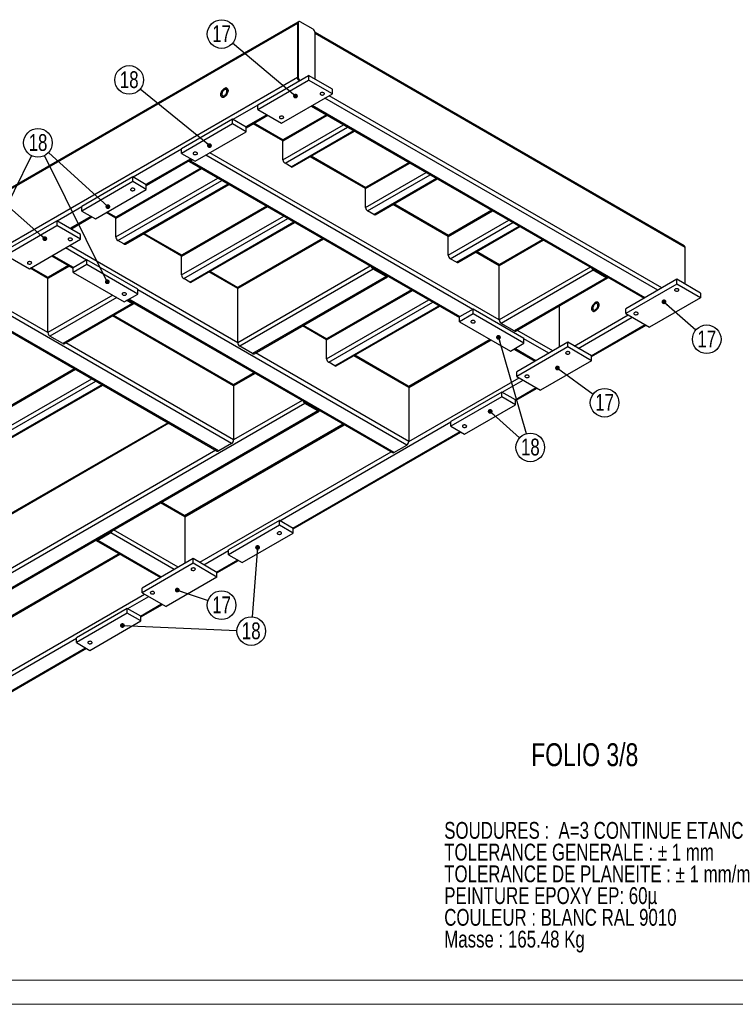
# Model space of a CAD drawing. Header units: millimetres. Extents: x 0 to 841, y 0 to 594.
# Tile 7 of 14: x 533 to 682, y 0 to 205. Entities that reach past the tile are written whole.
import ezdxf

# ---------------------------------------------------------------- set-up
doc = ezdxf.new("R2010")
doc.units = ezdxf.units.MM
doc.layers.add('NOTES', color=6, linetype='Continuous')
doc.layers.add('TRAIT-FORT', color=4, linetype='Continuous', lineweight=25)
doc.styles.add('SLDTEXTSTYLE0', font='TXT', dxfattribs={"width": 0.75})
doc.dimstyles.new('SLDDIMSTYLE2', dxfattribs={"dimtxt": 0.18, "dimasz": 1, "dimexe": 0, "dimexo": 0.0625, "dimgap": 0, "dimtad": 0, "dimtih": 1, "dimtoh": 1, "dimdec": 0, "dimrnd": 1e-09, "dimzin": 0, "dimdsep": 46, "dimtxsty": 'Standard', "dimblk1": 'DOT', "dimblk2": 'DOT', "dimsah": 1, "dimcen": 0.09, "dimadec": 0, "dimazin": 0, "dimtfac": 1, "dimtdec": 0, "dimtofl": 0, "dimtmove": 0, "dimatfit": 3, "dimldrblk": 'DOT', "dimfxl": 1, "dimfrac": 2, "dimtolj": 1, "dimtzin": 0, "dimarcsym": 0})

# ---------------------------------------------------------------- blocks, each defined once
blk = doc.blocks.new('SW_NOTE_0')
at = {"layer": 'NOTES', "color": 0, "char_height": 3.5, "attachment_point": 1, "style": 'SLDTEXTSTYLE0'}
for s, insert in [('SOUDURES :  A=3 CONTINUE ETANCHE', (0, 4.51)), ('TOLERANCE GENERALE : ± 1 mm', (0, -0.01)), ('TOLERANCE DE PLANEITE : ± 1 mm/m', (0, -4.54)), ('PEINTURE EPOXY EP: 60µ', (0, -9.07)), ('COULEUR : BLANC RAL 9010', (0, -13.59)), ('Masse : 165.48 Kg', (0, -18.12))]:
    blk.add_mtext(s, dxfattribs=dict(at, insert=insert))
blk = doc.blocks.new('SW_NOTE_21')
at = {"layer": 'NOTES', "color": 0}
blk.add_circle((-2.31, 1.89), 2.98, dxfattribs=at)
at = {"layer": 'NOTES', "color": 0, "insert": (-2.3, 3.71), "char_height": 3.5, "attachment_point": 2, "style": 'SLDTEXTSTYLE0'}
blk.add_mtext('18', dxfattribs=at)
blk = doc.blocks.new('_Dot')
at = {"color": 0, "linetype": 'ByBlock', "lineweight": -2}
blk.add_line((-0.5, 0), (-1, 0), dxfattribs=at)
at = {"color": 0, "linetype": 'ByBlock', "const_width": 0.5}
blk.add_lwpolyline([(-0.25, 0, 1), (0.25, 0, 1)], format="xyb", close=True, dxfattribs=at)
blk = doc.blocks.new('SW_NOTE_23')
at = {"layer": 'NOTES', "color": 0}
blk.add_circle((1.32, 2.68), 2.98, dxfattribs=at)
at = {"layer": 'NOTES', "color": 0, "insert": (1.33, 4.49), "char_height": 3.5, "attachment_point": 2, "style": 'SLDTEXTSTYLE0'}
blk.add_mtext('18', dxfattribs=at)
blk = doc.blocks.new('SW_NOTE_30')
at = {"layer": 'NOTES', "color": 0}
blk.add_circle((2.82, -0.96), 2.98, dxfattribs=at)
at = {"layer": 'NOTES', "color": 0, "insert": (2.83, 0.86), "char_height": 3.5, "attachment_point": 2, "style": 'SLDTEXTSTYLE0'}
blk.add_mtext('17', dxfattribs=at)
blk = doc.blocks.new('SW_NOTE_31')
at = {"layer": 'NOTES', "color": 0}
blk.add_circle((-0.23, -2.97), 2.98, dxfattribs=at)
at = {"layer": 'NOTES', "color": 0, "insert": (-0.22, -1.16), "char_height": 3.5, "attachment_point": 2, "style": 'SLDTEXTSTYLE0'}
blk.add_mtext('18', dxfattribs=at)
blk = doc.blocks.new('SW_NOTE_32')
at = {"layer": 'NOTES', "color": 0}
blk.add_circle((2.4, -1.77), 2.98, dxfattribs=at)
at = {"layer": 'NOTES', "color": 0, "insert": (2.41, 0.05), "char_height": 3.5, "attachment_point": 2, "style": 'SLDTEXTSTYLE0'}
blk.add_mtext('17', dxfattribs=at)
blk = doc.blocks.new('SW_NOTE_33')
at = {"layer": 'NOTES', "color": 0}
blk.add_circle((2.22, -1.99), 2.98, dxfattribs=at)
at = {"layer": 'NOTES', "color": 0, "insert": (2.23, -0.17), "char_height": 3.5, "attachment_point": 2, "style": 'SLDTEXTSTYLE0'}
blk.add_mtext('18', dxfattribs=at)
blk = doc.blocks.new('SW_NOTE_34')
at = {"layer": 'NOTES', "color": 0}
blk.add_circle((2.24, -1.97), 2.98, dxfattribs=at)
at = {"layer": 'NOTES', "color": 0, "insert": (2.25, -0.15), "char_height": 3.5, "attachment_point": 2, "style": 'SLDTEXTSTYLE0'}
blk.add_mtext('17', dxfattribs=at)
blk = doc.blocks.new('SW_NOTE_35')
at = {"layer": 'NOTES', "color": 0}
blk.add_circle((-2.28, 1.92), 2.98, dxfattribs=at)
at = {"layer": 'NOTES', "color": 0, "insert": (-2.28, 3.74), "char_height": 3.5, "attachment_point": 2, "style": 'SLDTEXTSTYLE0'}
blk.add_mtext('17', dxfattribs=at)

msp = doc.modelspace()

# ---------------------------------------------------------------- linework, layer by layer
at = {"lineweight": 18}
for p, q in [((836, 5), (5, 5)), ((841, 0), (0, 0))]:
    msp.add_line(p, q, dxfattribs=at)
at = {"layer": 'TRAIT-FORT', "lineweight": 25}
for p, q in [((591.14, 204.16), (385.02, 85.17)), ((591.27, 204.44), (385.27, 85.52)), ((591.28, 204.24), (591.14, 204.16)), ((591.14, 204.16), (591.14, 192.89)), ((591.41, 204.52), (591.27, 204.44)), ((591.28, 204.24), (591.28, 192.98)), ((594.39, 202.94), (591.71, 204.49)), ((671.64, 157.89), (594.82, 202.24)), ((594.82, 192.57), (594.82, 202.2)), ((671.89, 157.54), (594.82, 202.04)), ((591.14, 192.89), (385.02, 73.9)), ((582.87, 187.22), (593.47, 193.34)), ((591.28, 192.98), (591.14, 192.89)), ((593.47, 193.34), (593.47, 192.36)), ((598.42, 190.48), (593.47, 193.34)), ((582.87, 186.24), (593.47, 192.36)), ((598.42, 189.51), (593.47, 192.36)), ((587.82, 183.38), (598.42, 189.51)), ((666.16, 148.6), (596.87, 188.61)), ((667.01, 149.09), (597.72, 189.1)), ((598.42, 189.51), (598.42, 190.48)), ((582.87, 187.14), (577.71, 184.16)), ((582.87, 186.24), (582.87, 187.22)), ((594.01, 186.95), (663.3, 146.95)), ((663.48, 147.05), (594.18, 187.06)), ((584.78, 185.14), (580.39, 182.61)), ((580.46, 182.44), (584.95, 185.04)), ((582.87, 186.24), (587.82, 183.38)), ((588.12, 179.7), (597.35, 185.02)), ((597.18, 185.12), (588.25, 179.97)), ((577.64, 184.2), (567.03, 178.08)), ((577.64, 183.22), (567.03, 177.1)), ((577.64, 183.22), (577.64, 184.2)), ((580.46, 182.57), (577.64, 184.2)), ((580.46, 181.59), (577.64, 183.22)), ((580.46, 181.59), (580.46, 182.57)), ((588.12, 179.7), (581.91, 183.28)), ((588.16, 179.88), (582.09, 183.38)), ((588.12, 175.78), (600.75, 183.06)), ((588.55, 175.04), (601.59, 182.57)), ((569.86, 175.46), (580.46, 181.59)), ((589.82, 174.31), (602.87, 181.84)), ((590.12, 174.28), (603.04, 181.74)), ((588.12, 175.78), (588.12, 179.7)), ((567.03, 177.99), (556.92, 172.16)), ((567.03, 177.1), (567.03, 178.08)), ((567.03, 177.1), (569.86, 175.46)), ((627.63, 144.64), (572.05, 176.73)), ((633.14, 142.44), (572.9, 177.22)), ((605.33, 169.76), (593.82, 176.41)), ((605.37, 169.94), (593.99, 176.51)), ((568.94, 175.99), (559.6, 170.61)), ((559.67, 170.44), (569.11, 175.89)), ((568.57, 175.43), (624.87, 142.93)), ((568.87, 175.71), (568.83, 175.73)), ((568.87, 175.71), (569.15, 175.87)), ((569.36, 175.75), (568.87, 175.46)), ((624.94, 143.09), (568.87, 175.46)), ((589.82, 174.31), (588.55, 175.04)), ((605.33, 169.76), (614.56, 175.09)), ((614.38, 175.19), (605.45, 170.04)), ((556.85, 172.2), (546.24, 166.07)), ((553.31, 163.63), (571.16, 173.93)), ((570.99, 174.04), (553.43, 163.9)), ((556.85, 171.22), (556.85, 172.2)), ((559.67, 170.56), (556.85, 172.2)), ((605.33, 165.84), (617.95, 173.13)), ((605.75, 165.11), (618.8, 172.64)), ((556.85, 171.22), (546.24, 165.09)), ((553.31, 159.71), (574.56, 171.97)), ((553.73, 158.97), (575.41, 171.48)), ((555.01, 158.24), (576.68, 170.75)), ((555.31, 158.21), (576.86, 170.65)), ((559.67, 169.58), (556.85, 171.22)), ((559.67, 169.58), (559.67, 170.56)), ((607.03, 164.37), (620.07, 171.91)), ((607.33, 164.34), (620.25, 171.8)), ((549.07, 163.46), (559.67, 169.58)), ((605.33, 165.84), (605.33, 169.76)), ((546.24, 165.99), (541.08, 163.01)), ((546.24, 165.09), (546.24, 166.07)), ((567.03, 155.71), (584.88, 166.01)), ((584.71, 166.12), (567.15, 155.98)), ((622.54, 159.83), (611.02, 166.48)), ((622.57, 160.01), (611.2, 166.58)), ((548.15, 163.99), (543.76, 161.46)), ((546.24, 165.09), (549.07, 163.46)), ((553.31, 163.63), (551.33, 164.77)), ((553.35, 163.81), (551.51, 164.87)), ((567.03, 151.79), (588.28, 164.05)), ((607.03, 164.37), (605.75, 165.11)), ((622.54, 159.83), (631.76, 165.16)), ((631.59, 165.26), (622.66, 160.11)), ((530.4, 156.93), (541.01, 163.05)), ((530.4, 155.95), (541.01, 162.07)), ((541.01, 163.05), (541.01, 162.07)), ((545.96, 160.2), (541.01, 163.05)), ((545.96, 159.22), (541.01, 162.07)), ((543.94, 161.36), (548.32, 163.89)), ((553.31, 159.71), (553.31, 163.63)), ((567.45, 151.05), (589.13, 163.57)), ((568.73, 150.32), (590.4, 162.83)), ((569.03, 150.29), (590.57, 162.73)), ((622.54, 155.91), (635.16, 163.2)), ((622.96, 155.18), (636.01, 162.71)), ((624.23, 154.44), (637.28, 161.97)), ((545.96, 159.22), (545.96, 160.2)), ((567.03, 155.71), (559, 160.34)), ((567.07, 155.89), (559.18, 160.44)), ((624.53, 154.41), (637.46, 161.87)), ((535.35, 153.09), (545.96, 159.22)), ((578.7, 137.7), (543.69, 157.91)), ((555.01, 158.24), (553.73, 158.97)), ((596.55, 159.28), (578.7, 148.97)), ((596.37, 159.38), (578.82, 149.25)), ((622.54, 155.91), (622.54, 159.83)), ((642.37, 159.03), (633.14, 153.71)), ((642.19, 159.14), (633.27, 153.98)), ((530.4, 155.95), (535.35, 153.09)), ((539.98, 155.77), (544.47, 153.18)), ((544.54, 153.34), (540.16, 155.87)), ((547.23, 154.89), (542.85, 157.42)), ((633.14, 153.71), (628.23, 156.54)), ((633.18, 153.89), (628.4, 156.65)), ((671.89, 149.87), (671.89, 157.54)), ((543.48, 153.75), (539.29, 151.33)), ((547.3, 154.93), (544.47, 153.3)), ((547.3, 153.95), (544.47, 152.32)), ((547.3, 153.95), (547.3, 154.93)), ((557.91, 148.81), (547.3, 154.93)), ((557.91, 147.83), (547.3, 153.95)), ((567.03, 151.79), (567.03, 155.71)), ((624.23, 154.44), (622.96, 155.18)), ((633.14, 142.44), (633.14, 153.71)), ((539.17, 151.05), (535.49, 153.18)), ((539.21, 151.24), (535.67, 153.28)), ((543.66, 153.65), (539.17, 151.05)), ((544.47, 152.32), (544.47, 153.3)), ((544.47, 152.32), (555.08, 146.19)), ((578.7, 148.97), (572.72, 152.42)), ((578.73, 149.15), (572.9, 152.52)), ((606.31, 153.65), (578.7, 137.7)), ((606.91, 153.01), (579.12, 136.97)), ((609.6, 151.71), (606.91, 153.26)), ((609.6, 151.46), (606.91, 153.01)), ((609.63, 151.73), (609.6, 151.71)), ((652.13, 153.4), (633.14, 142.44)), ((652.73, 152.77), (633.57, 141.7)), ((655.42, 151.46), (652.73, 153.01)), ((655.42, 151.22), (652.73, 152.77)), ((539.17, 139.79), (539.17, 151.05)), ((568.73, 150.32), (567.45, 151.05)), ((609.6, 151.46), (581.81, 135.42)), ((582.11, 135.39), (609.9, 151.43)), ((655.42, 151.22), (636.25, 140.15)), ((636.55, 140.12), (655.72, 151.19)), ((655.45, 151.48), (655.42, 151.46)), ((670.12, 150.89), (659.52, 144.77)), ((670.12, 149.91), (659.52, 143.79)), ((670.12, 149.91), (670.12, 150.89)), ((675.07, 148.03), (670.12, 150.89)), ((675.07, 147.05), (670.12, 149.91)), ((577.42, 116.72), (522.76, 148.28)), ((539.17, 139.79), (523.61, 148.77)), ((552.67, 147.58), (539.17, 139.79)), ((555.08, 146.19), (557.91, 147.83)), ((557.91, 147.83), (557.91, 148.81)), ((613.91, 116.4), (557.91, 148.73)), ((578.7, 137.7), (578.7, 148.97)), ((597.22, 138.28), (615.08, 148.58)), ((614.9, 148.69), (597.35, 138.55)), ((675.07, 148.03), (675.07, 147.05)), ((519.9, 146.62), (574.44, 115.14)), ((574.74, 115.17), (520.08, 146.73)), ((553.52, 147.09), (539.59, 139.05)), ((556.7, 145.83), (542.28, 137.5)), ((542.58, 137.47), (557, 145.8)), ((556.7, 145.83), (555.57, 146.48)), ((555.79, 146.6), (556.7, 146.07)), ((555.82, 146.62), (610.92, 114.82)), ((611.22, 114.84), (556, 146.73)), ((556.74, 146.09), (556.7, 146.07)), ((597.22, 134.36), (618.47, 146.62)), ((597.65, 133.62), (619.32, 146.13)), ((675.07, 147.05), (664.47, 140.93)), ((598.92, 132.89), (620.59, 145.4)), ((599.22, 132.86), (620.77, 145.3)), ((627.7, 144.68), (624.87, 143.05)), ((627.7, 143.7), (624.87, 142.07)), ((627.7, 143.7), (627.7, 144.68)), ((638.3, 138.56), (627.7, 144.68)), ((638.3, 137.58), (627.7, 143.7)), ((645.66, 145.38), (645.66, 136.77)), ((648.77, 137.01), (660.01, 143.5)), ((659.52, 143.79), (659.52, 144.77)), ((659.52, 143.79), (664.47, 140.93)), ((577.85, 128.73), (552.64, 143.28)), ((577.72, 129), (552.82, 143.38)), ((624.87, 142.07), (624.87, 143.05)), ((624.87, 142.07), (635.48, 135.95)), ((636.25, 140.15), (633.57, 141.7)), ((649.62, 136.52), (660.86, 143.01)), ((652.31, 134.97), (663.55, 141.46)), ((597.22, 138.28), (592.17, 141.2)), ((597.26, 138.46), (592.34, 141.3)), ((644.32, 135.99), (636.85, 140.3)), ((652.38, 134.81), (663.72, 141.36)), ((542.28, 137.5), (539.59, 139.05)), ((577.85, 117.46), (542.88, 137.64)), ((597.22, 134.36), (597.22, 138.28)), ((631.27, 138.38), (614.3, 128.58)), ((614.33, 128.4), (631.44, 138.28)), ((635.48, 135.95), (638.3, 137.58)), ((647.43, 137.79), (636.82, 131.66)), ((638.3, 137.58), (638.3, 138.56)), ((643.47, 135.5), (638.3, 138.48)), ((647.43, 136.81), (647.43, 137.79)), ((652.38, 134.93), (647.43, 137.79)), ((581.81, 135.42), (579.12, 136.97)), ((614.33, 117.13), (582.41, 135.56)), ((636.22, 136.38), (640.6, 133.85)), ((640.78, 133.95), (636.4, 136.48)), ((647.43, 136.81), (636.82, 130.68)), ((652.38, 133.95), (647.43, 136.81)), ((598.92, 132.89), (597.65, 133.62)), ((614.33, 128.4), (602.91, 134.99)), ((614.21, 128.67), (603.09, 135.09)), ((652.38, 133.95), (641.77, 127.83)), ((652.38, 133.95), (652.38, 134.93)), ((483.17, 96.52), (544.93, 132.17)), ((544.75, 132.28), (483.29, 96.79)), ((582.16, 131.42), (577.81, 128.91)), ((582.34, 131.32), (577.85, 128.73)), ((636.82, 130.68), (636.82, 131.66)), ((483.17, 92.6), (548.33, 130.21)), ((483.59, 91.86), (549.17, 129.72)), ((614.33, 117.13), (637.31, 130.4)), ((633.78, 127.38), (638.16, 129.91)), ((636.82, 130.68), (641.77, 127.83)), ((484.86, 91.13), (550.45, 128.99)), ((485.16, 91.1), (550.62, 128.89)), ((577.85, 128.73), (577.85, 117.46)), ((614.33, 128.4), (614.33, 117.13)), ((633.71, 127.42), (623.1, 121.29)), ((633.71, 126.44), (633.71, 127.42)), ((636.54, 125.78), (633.71, 127.42)), ((636.47, 125.83), (640.85, 128.36)), ((636.54, 125.66), (641.03, 128.25)), ((592.7, 125.05), (503.04, 73.29)), ((592.1, 125.68), (577.85, 117.46)), ((592.7, 125.29), (595.38, 123.74)), ((595.38, 123.5), (592.7, 125.05)), ((633.71, 126.44), (623.1, 120.31)), ((636.54, 124.8), (633.71, 126.44)), ((636.54, 124.8), (636.54, 125.78)), ((595.38, 123.5), (505.72, 71.74)), ((506.02, 71.71), (595.68, 123.47)), ((595.42, 123.76), (595.38, 123.74)), ((625.93, 118.68), (636.54, 124.8)), ((564.38, 120.95), (502.61, 85.29)), ((564.2, 121.05), (502.74, 85.57)), ((587.46, 100.64), (623.1, 121.21)), ((623.1, 120.31), (623.1, 121.29)), ((600.69, 120.72), (567.63, 101.64)), ((567.66, 101.46), (600.86, 120.62)), ((590.15, 99.09), (625.01, 119.21)), ((590.22, 98.93), (625.19, 119.11)), ((623.1, 120.31), (625.93, 118.68)), ((574.14, 115.31), (502.61, 74.02)), ((570.78, 91.99), (610.62, 114.99)), ((577.42, 116.72), (574.74, 115.17)), ((611.22, 114.84), (613.91, 116.4)), ((567.66, 101.46), (562.61, 104.38)), ((567.54, 101.73), (562.79, 104.48)), ((567.66, 101.46), (567.66, 91.74)), ((587.39, 100.68), (576.79, 94.56)), ((587.39, 99.7), (587.39, 100.68)), ((590.22, 99.05), (587.39, 100.68)), ((566.32, 90.96), (552.85, 98.74)), ((587.39, 99.7), (576.79, 93.58)), ((590.22, 98.07), (587.39, 99.7)), ((590.22, 98.07), (590.22, 99.05)), ((549.26, 96.53), (562.61, 88.82)), ((549.56, 96.8), (549.53, 96.82)), ((549.56, 96.8), (552.25, 98.35)), ((552.25, 98.11), (549.56, 96.56)), ((562.79, 88.92), (549.56, 96.56)), ((565.47, 90.47), (552.25, 98.11)), ((579.61, 91.94), (590.22, 98.07)), ((571.62, 91.5), (576.79, 94.48)), ((576.79, 93.58), (576.79, 94.56)), ((554.02, 93.78), (521.1, 74.78)), ((521.14, 74.6), (554.19, 93.68)), ((569.43, 92.76), (558.83, 86.64)), ((569.43, 91.78), (569.43, 92.76)), ((574.38, 89.9), (569.43, 92.76)), ((574.31, 89.94), (578.7, 92.48)), ((574.38, 89.78), (578.87, 92.37)), ((576.79, 93.58), (579.61, 91.94)), ((569.43, 91.78), (558.83, 85.66)), ((574.38, 88.92), (569.43, 91.78)), ((574.38, 88.92), (563.78, 82.8)), ((574.38, 88.92), (574.38, 89.9)), ((558.83, 85.66), (558.83, 86.64)), ((521.14, 63.33), (559.32, 85.37)), ((555.79, 82.35), (560.17, 84.88)), ((558.83, 85.66), (563.78, 82.8)), ((555.71, 82.39), (545.11, 76.27)), ((555.71, 81.41), (555.71, 82.39)), ((558.54, 80.76), (555.71, 82.39)), ((558.47, 80.8), (562.86, 83.33)), ((558.54, 80.64), (563.03, 83.23)), ((555.71, 81.41), (545.11, 75.29)), ((558.54, 79.78), (555.71, 81.41)), ((558.54, 79.78), (558.54, 80.76)), ((547.94, 73.66), (558.54, 79.78)), ((485.57, 41.82), (545.11, 76.19)), ((545.11, 75.29), (545.11, 76.27)), ((488.26, 40.27), (547.02, 74.19)), ((488.33, 40.1), (547.19, 74.09)), ((545.11, 75.29), (547.94, 73.66))]:
    msp.add_line(p, q, dxfattribs=at)
at = {"layer": 'TRAIT-FORT', "lineweight": 25, "flags": 128}
for points in [[(575.94, 190.61), (576.07, 190.67), (576.21, 190.71), (576.33, 190.71), (576.44, 190.67), (576.53, 190.61), (576.6, 190.52), (576.65, 190.4), (576.68, 190.26), (576.68, 190.1), (576.65, 189.93), (576.6, 189.75), (576.53, 189.58), (576.44, 189.41), (576.33, 189.25), (576.21, 189.11), (576.07, 188.99), (575.94, 188.89), (575.8, 188.83), (575.67, 188.8), (575.55, 188.8), (575.44, 188.83), (575.35, 188.89), (575.27, 188.99), (575.22, 189.1), (575.2, 189.25), (575.2, 189.4), (575.22, 189.57), (575.27, 189.75), (575.35, 189.93), (575.44, 190.1), (575.55, 190.25), (575.67, 190.4), (575.8, 190.52), (575.94, 190.61)], [(575.94, 190.61), (575.8, 190.51), (575.67, 190.4), (575.55, 190.25), (575.44, 190.1), (575.35, 189.93), (575.27, 189.75), (575.22, 189.57), (575.2, 189.4), (575.2, 189.24), (575.22, 189.1), (575.27, 188.98), (575.35, 188.89), (575.44, 188.83), (575.55, 188.8), (575.67, 188.8), (575.8, 188.83), (575.94, 188.89), (576.08, 188.99), (576.21, 189.11), (576.33, 189.25), (576.44, 189.41), (576.53, 189.58), (576.6, 189.75), (576.65, 189.93), (576.68, 190.1), (576.68, 190.26), (576.65, 190.4), (576.6, 190.52), (576.53, 190.61), (576.44, 190.67), (576.33, 190.71), (576.21, 190.71), (576.08, 190.67), (575.94, 190.61)], [(575.94, 190.36), (575.82, 190.28), (575.72, 190.18), (575.62, 190.05), (575.53, 189.91), (575.47, 189.77), (575.43, 189.62), (575.41, 189.48), (575.42, 189.35), (575.45, 189.24), (575.5, 189.15), (575.57, 189.1), (575.67, 189.07), (575.77, 189.07), (575.88, 189.11), (576, 189.18), (576.11, 189.27), (576.21, 189.38), (576.3, 189.52), (576.38, 189.66), (576.43, 189.81), (576.46, 189.95), (576.47, 190.09), (576.45, 190.21), (576.41, 190.31), (576.34, 190.38), (576.26, 190.42), (576.16, 190.44), (576.05, 190.41), (575.94, 190.36)], [(595.98, 189.32), (596.09, 189.28), (596.21, 189.25), (596.33, 189.25), (596.46, 189.26), (596.57, 189.3), (596.66, 189.35), (596.72, 189.41), (596.75, 189.49), (596.74, 189.56), (596.7, 189.63), (596.62, 189.69), (596.52, 189.73), (596.4, 189.76), (596.27, 189.76), (596.15, 189.75), (596.03, 189.71), (595.94, 189.66), (595.88, 189.6), (595.85, 189.52), (595.86, 189.45), (595.91, 189.38), (595.98, 189.32)], [(587.5, 184.42), (587.6, 184.38), (587.72, 184.35), (587.85, 184.35), (587.97, 184.36), (588.09, 184.4), (588.18, 184.45), (588.24, 184.52), (588.27, 184.59), (588.26, 184.66), (588.21, 184.73), (588.14, 184.79), (588.03, 184.83), (587.91, 184.86), (587.79, 184.87), (587.66, 184.85), (587.55, 184.81), (587.46, 184.76), (587.4, 184.7), (587.37, 184.63), (587.38, 184.55), (587.42, 184.48), (587.5, 184.42)], [(570.18, 176.91), (570.25, 176.97), (570.3, 177.04), (570.31, 177.11), (570.28, 177.19), (570.22, 177.25), (570.13, 177.3), (570.01, 177.34), (569.89, 177.35), (569.76, 177.35), (569.64, 177.32), (569.54, 177.28), (569.46, 177.22), (569.42, 177.15), (569.41, 177.08), (569.44, 177), (569.5, 176.94), (569.59, 176.89), (569.7, 176.85), (569.82, 176.84), (569.95, 176.84), (570.07, 176.87), (570.18, 176.91)], [(556.53, 169.4), (556.63, 169.36), (556.75, 169.33), (556.88, 169.33), (557, 169.34), (557.12, 169.38), (557.21, 169.43), (557.27, 169.49), (557.29, 169.57), (557.29, 169.64), (557.24, 169.71), (557.16, 169.77), (557.06, 169.81), (556.94, 169.84), (556.81, 169.84), (556.69, 169.83), (556.58, 169.79), (556.49, 169.74), (556.42, 169.68), (556.4, 169.6), (556.41, 169.53), (556.45, 169.46), (556.53, 169.4)], [(543.52, 159.03), (543.62, 158.99), (543.74, 158.96), (543.87, 158.96), (543.99, 158.97), (544.1, 159.01), (544.2, 159.06), (544.26, 159.13), (544.28, 159.2), (544.28, 159.27), (544.23, 159.34), (544.15, 159.4), (544.05, 159.44), (543.93, 159.47), (543.8, 159.48), (543.68, 159.46), (543.57, 159.42), (543.48, 159.37), (543.41, 159.31), (543.39, 159.23), (543.4, 159.16), (543.44, 159.09), (543.52, 159.03)], [(535.03, 154.13), (535.13, 154.09), (535.25, 154.06), (535.38, 154.06), (535.51, 154.07), (535.62, 154.11), (535.71, 154.16), (535.77, 154.23), (535.8, 154.3), (535.79, 154.37), (535.74, 154.44), (535.67, 154.5), (535.57, 154.55), (535.45, 154.57), (535.32, 154.58), (535.19, 154.56), (535.08, 154.53), (534.99, 154.47), (534.93, 154.41), (534.9, 154.34), (534.91, 154.26), (534.96, 154.19), (535.03, 154.13)], [(554.76, 147.64), (554.86, 147.6), (554.98, 147.57), (555.11, 147.57), (555.24, 147.58), (555.35, 147.62), (555.44, 147.67), (555.5, 147.74), (555.53, 147.81), (555.52, 147.88), (555.47, 147.95), (555.4, 148.01), (555.29, 148.06), (555.17, 148.08), (555.05, 148.09), (554.92, 148.07), (554.81, 148.04), (554.72, 147.98), (554.66, 147.92), (554.63, 147.85), (554.64, 147.77), (554.68, 147.7), (554.76, 147.64)], [(669.81, 148.5), (669.91, 148.46), (670.03, 148.43), (670.16, 148.43), (670.28, 148.44), (670.39, 148.48), (670.48, 148.53), (670.55, 148.59), (670.57, 148.67), (670.56, 148.74), (670.52, 148.81), (670.44, 148.87), (670.34, 148.91), (670.22, 148.94), (670.09, 148.94), (669.97, 148.93), (669.85, 148.89), (669.76, 148.84), (669.7, 148.78), (669.68, 148.7), (669.68, 148.63), (669.73, 148.56), (669.81, 148.5)], [(653.15, 146.03), (653.29, 146.1), (653.42, 146.13), (653.54, 146.13), (653.65, 146.1), (653.75, 146.03), (653.82, 145.94), (653.87, 145.82), (653.89, 145.68), (653.89, 145.52), (653.87, 145.35), (653.82, 145.18), (653.75, 145), (653.65, 144.83), (653.54, 144.67), (653.42, 144.53), (653.29, 144.41), (653.15, 144.32), (653.02, 144.25), (652.89, 144.22), (652.76, 144.22), (652.65, 144.25), (652.56, 144.32), (652.49, 144.41), (652.44, 144.53), (652.41, 144.67), (652.41, 144.83), (652.44, 145), (652.49, 145.17), (652.56, 145.35), (652.65, 145.52), (652.76, 145.68), (652.89, 145.82), (653.02, 145.94), (653.15, 146.03)], [(653.15, 146.03), (653.02, 145.94), (652.89, 145.82), (652.76, 145.68), (652.65, 145.52), (652.56, 145.35), (652.49, 145.17), (652.44, 145), (652.41, 144.83), (652.41, 144.67), (652.44, 144.53), (652.49, 144.41), (652.56, 144.32), (652.65, 144.25), (652.76, 144.22), (652.89, 144.22), (653.02, 144.25), (653.15, 144.32), (653.29, 144.41), (653.42, 144.53), (653.54, 144.67), (653.65, 144.83), (653.75, 145), (653.82, 145.18), (653.87, 145.35), (653.89, 145.52), (653.89, 145.68), (653.87, 145.82), (653.82, 145.94), (653.75, 146.03), (653.65, 146.1), (653.54, 146.13), (653.42, 146.13), (653.29, 146.1), (653.15, 146.03)], [(653.15, 145.79), (653.04, 145.71), (652.93, 145.6), (652.83, 145.48), (652.75, 145.34), (652.69, 145.19), (652.64, 145.04), (652.62, 144.9), (652.63, 144.77), (652.66, 144.66), (652.72, 144.58), (652.79, 144.52), (652.88, 144.49), (652.98, 144.5), (653.1, 144.53), (653.21, 144.6), (653.32, 144.69), (653.43, 144.81), (653.52, 144.94), (653.59, 145.09), (653.65, 145.23), (653.68, 145.38), (653.68, 145.51), (653.67, 145.63), (653.62, 145.73), (653.56, 145.81), (653.47, 145.85), (653.38, 145.86), (653.27, 145.84), (653.15, 145.79)], [(661.32, 143.6), (661.42, 143.56), (661.54, 143.53), (661.67, 143.53), (661.8, 143.54), (661.91, 143.58), (662, 143.63), (662.06, 143.7), (662.09, 143.77), (662.08, 143.84), (662.03, 143.91), (661.96, 143.97), (661.85, 144.01), (661.73, 144.04), (661.61, 144.05), (661.48, 144.03), (661.37, 143.99), (661.28, 143.94), (661.22, 143.88), (661.19, 143.8), (661.2, 143.73), (661.24, 143.66), (661.32, 143.6)], [(627.38, 141.89), (627.48, 141.84), (627.6, 141.82), (627.73, 141.81), (627.86, 141.83), (627.97, 141.86), (628.06, 141.92), (628.12, 141.98), (628.15, 142.05), (628.14, 142.13), (628.09, 142.2), (628.02, 142.26), (627.91, 142.3), (627.79, 142.33), (627.67, 142.33), (627.54, 142.32), (627.43, 142.28), (627.34, 142.23), (627.28, 142.16), (627.25, 142.09), (627.26, 142.02), (627.3, 141.95), (627.38, 141.89)], [(647.11, 135.4), (647.21, 135.35), (647.33, 135.33), (647.46, 135.32), (647.58, 135.34), (647.7, 135.37), (647.79, 135.43), (647.85, 135.49), (647.88, 135.56), (647.87, 135.64), (647.82, 135.71), (647.74, 135.77), (647.64, 135.81), (647.52, 135.84), (647.39, 135.84), (647.27, 135.82), (647.16, 135.79), (647.07, 135.74), (647, 135.67), (646.98, 135.6), (646.99, 135.53), (647.03, 135.46), (647.11, 135.4)], [(638.62, 130.5), (638.73, 130.45), (638.85, 130.43), (638.97, 130.42), (639.1, 130.44), (639.21, 130.47), (639.3, 130.53), (639.36, 130.59), (639.39, 130.66), (639.38, 130.74), (639.34, 130.81), (639.26, 130.87), (639.16, 130.91), (639.04, 130.94), (638.91, 130.94), (638.78, 130.93), (638.67, 130.89), (638.58, 130.84), (638.52, 130.77), (638.49, 130.7), (638.5, 130.63), (638.55, 130.56), (638.62, 130.5)], [(626.25, 120.13), (626.33, 120.19), (626.37, 120.26), (626.38, 120.33), (626.35, 120.41), (626.29, 120.47), (626.2, 120.52), (626.09, 120.56), (625.96, 120.57), (625.83, 120.57), (625.71, 120.54), (625.61, 120.5), (625.54, 120.44), (625.49, 120.37), (625.48, 120.3), (625.51, 120.22), (625.57, 120.16), (625.66, 120.11), (625.77, 120.07), (625.9, 120.06), (626.03, 120.06), (626.15, 120.09), (626.25, 120.13)], [(587.07, 97.88), (587.18, 97.84), (587.3, 97.81), (587.43, 97.81), (587.55, 97.82), (587.66, 97.86), (587.75, 97.91), (587.81, 97.98), (587.84, 98.05), (587.83, 98.12), (587.79, 98.19), (587.71, 98.25), (587.61, 98.3), (587.49, 98.32), (587.36, 98.33), (587.24, 98.31), (587.12, 98.28), (587.03, 98.22), (586.97, 98.16), (586.94, 98.09), (586.95, 98.01), (587, 97.94), (587.07, 97.88)], [(569.11, 90.37), (569.22, 90.33), (569.34, 90.3), (569.46, 90.3), (569.59, 90.31), (569.7, 90.35), (569.79, 90.4), (569.85, 90.47), (569.88, 90.54), (569.87, 90.61), (569.83, 90.68), (569.75, 90.74), (569.65, 90.78), (569.53, 90.81), (569.4, 90.82), (569.28, 90.8), (569.16, 90.76), (569.07, 90.71), (569.01, 90.65), (568.98, 90.57), (568.99, 90.5), (569.04, 90.43), (569.11, 90.37)], [(560.63, 85.47), (560.73, 85.43), (560.85, 85.4), (560.98, 85.4), (561.1, 85.41), (561.22, 85.45), (561.31, 85.5), (561.37, 85.57), (561.4, 85.64), (561.39, 85.71), (561.34, 85.78), (561.27, 85.84), (561.16, 85.89), (561.04, 85.91), (560.92, 85.92), (560.79, 85.9), (560.68, 85.87), (560.59, 85.81), (560.53, 85.75), (560.5, 85.68), (560.51, 85.6), (560.55, 85.53), (560.63, 85.47)], [(548.25, 75.11), (548.33, 75.17), (548.38, 75.23), (548.39, 75.31), (548.36, 75.38), (548.3, 75.45), (548.21, 75.5), (548.09, 75.53), (547.97, 75.55), (547.84, 75.54), (547.72, 75.52), (547.62, 75.47), (547.54, 75.41), (547.5, 75.34), (547.49, 75.27), (547.51, 75.2), (547.58, 75.13), (547.67, 75.08), (547.78, 75.05), (547.9, 75.03), (548.03, 75.04), (548.15, 75.06), (548.25, 75.11)]]:
    msp.add_lwpolyline(points, dxfattribs=at)
at = {"layer": 'TRAIT-FORT', "lineweight": 25}
for centre, radius, start, end in [((591.43, 204.19), 0.296, 125.0133, 186.2988), ((591.54, 204.29), 0.262, 50.7967, 189.214), ((593.9, 202.16), 0.922, 2.6055, 57.3945), ((592.08, 192.94), 0.937, 182.8842, 231.9728), ((592.22, 193.02), 0.937, 182.8842, 231.9728), ((588.41, 179.73), 0.288, 124.0564, 187.2558), ((568.7, 175.66), 0.259, 211.4558, 309.7085), ((568.77, 175.85), 0.166, 261.0531, 304.1615), ((589.04, 175.82), 0.922, 182.6055, 237.3945), ((590, 174.55), 0.302, 234.3824, 294.3071), ((605.62, 169.8), 0.288, 124.0564, 187.2558), ((606.25, 165.89), 0.922, 182.6055, 237.3945), ((607.2, 164.62), 0.302, 234.3824, 294.3071), ((553.6, 163.66), 0.288, 124.0564, 187.2558), ((622.82, 159.87), 0.288, 124.0564, 187.2558), ((554.23, 159.75), 0.922, 182.6055, 237.3945), ((555.18, 158.48), 0.302, 234.3824, 294.3071), ((567.31, 155.74), 0.288, 124.0564, 187.2558), ((623.46, 155.95), 0.922, 182.6055, 237.3945), ((624.41, 154.69), 0.302, 234.3824, 294.3071), ((633.43, 153.74), 0.288, 124.0564, 187.2558), ((567.95, 151.83), 0.922, 182.6055, 237.3945), ((607.41, 153.79), 0.928, 196.971, 237.3038), ((607.13, 153.61), 0.414, 215.7589, 238.3392), ((609.69, 151.84), 0.166, 235.8385, 278.9469), ((653.23, 153.55), 0.928, 196.971, 237.3038), ((652.95, 153.36), 0.414, 215.7589, 238.3392), ((539.45, 151.09), 0.288, 124.0564, 187.2558), ((568.9, 150.56), 0.302, 234.3824, 294.3071), ((609.76, 151.66), 0.259, 230.2915, 328.5442), ((655.51, 151.6), 0.166, 235.8385, 278.9469), ((655.58, 151.41), 0.259, 230.2915, 328.5442), ((578.98, 149.01), 0.288, 124.0564, 187.2558), ((556.8, 146.21), 0.166, 235.8385, 278.9469), ((556.87, 146.03), 0.259, 230.2915, 328.5442), ((634.06, 142.48), 0.922, 182.6055, 237.3945), ((540.09, 139.83), 0.922, 182.6055, 237.3945), ((636.43, 140.4), 0.302, 234.3824, 294.3071), ((542.46, 137.75), 0.302, 234.3824, 294.3071), ((579.62, 137.75), 0.922, 182.6055, 237.3945), ((597.51, 138.31), 0.288, 124.0564, 187.2558), ((581.98, 135.66), 0.302, 234.3824, 294.3071), ((598.14, 134.4), 0.922, 182.6055, 237.3945), ((599.09, 133.13), 0.302, 234.3824, 294.3071), ((577.55, 128.76), 0.296, 353.7012, 54.9867), ((614.04, 128.43), 0.296, 353.7012, 54.9867), ((593.2, 125.83), 0.928, 196.971, 237.3038), ((592.91, 125.65), 0.414, 215.7589, 238.3392), ((595.48, 123.88), 0.166, 235.8385, 278.9469), ((595.55, 123.7), 0.259, 230.2915, 328.5442), ((576.93, 117.5), 0.922, 302.6055, 357.3945), ((613.41, 117.17), 0.922, 302.6055, 357.3945), ((574.56, 115.42), 0.302, 245.6929, 305.6176), ((611.05, 115.09), 0.302, 245.6929, 305.6176), ((567.37, 101.49), 0.296, 353.7012, 54.9867), ((551.75, 98.89), 0.928, 302.6962, 343.029), ((552.03, 98.71), 0.414, 301.6608, 324.2411), ((549.4, 96.76), 0.259, 211.4558, 309.7085), ((549.47, 96.94), 0.166, 261.0531, 304.1615)]:
    msp.add_arc(centre, radius, start, end, dxfattribs=at)
msp.add_ellipse((671.04, 157.54), major_axis=(0.849, 0), ratio=0.577382, start_param=0, end_param=0.785479, dxfattribs=at)

# ---------------------------------------------------------------- block references
at = {"layer": 'NOTES'}
for name, p in [('SW_NOTE_35', (577.63, 200.02)), ('SW_NOTE_21', (558.41, 190.49)), ('SW_NOTE_23', (535.79, 176.62)), ('SW_NOTE_34', (674.11, 140.38)), ('SW_NOTE_32', (652.69, 126.98)), ('SW_NOTE_33', (637.4, 117.9)), ('SW_NOTE_30', (572.52, 84.03)), ('SW_NOTE_31', (581.74, 80.64)), ('SW_NOTE_0', (621.7, 33.44))]:
    msp.add_blockref(name, p, dxfattribs=at)

# ---------------------------------------------------------------- texts
at = {"layer": 'NOTES', "insert": (639.81, 54.33), "char_height": 4.762, "attachment_point": 1, "style": 'SLDTEXTSTYLE0'}
msp.add_mtext('FOLIO 3/8', dxfattribs=at)

# ---------------------------------------------------------------- leaders
at = {"layer": 'NOTES'}
for points in [[(590.73, 189.03), (577.63, 200.02)], [(572.82, 178.72), (558.41, 190.49)], [(523, 150.68), (535.79, 176.62)], [(551.55, 150.38), (538.44, 176.63)], [(551.67, 166.01), (539.31, 177.29)], [(538.54, 159.33), (527.14, 169.4)], [(667.46, 146.21), (674.11, 140.38)], [(632.99, 138.81), (638.79, 118.77)], [(645.27, 132.43), (652.69, 126.98)], [(631.27, 123.4), (637.4, 117.9)], [(582.83, 95.08), (581.74, 80.64)], [(566.12, 86.21), (572.52, 84.03)], [(554.7, 78.84), (578.53, 77.79)]]:
    msp.add_leader(points, dimstyle='SLDDIMSTYLE2', dxfattribs=at)

doc.saveas('drawing.dxf')
